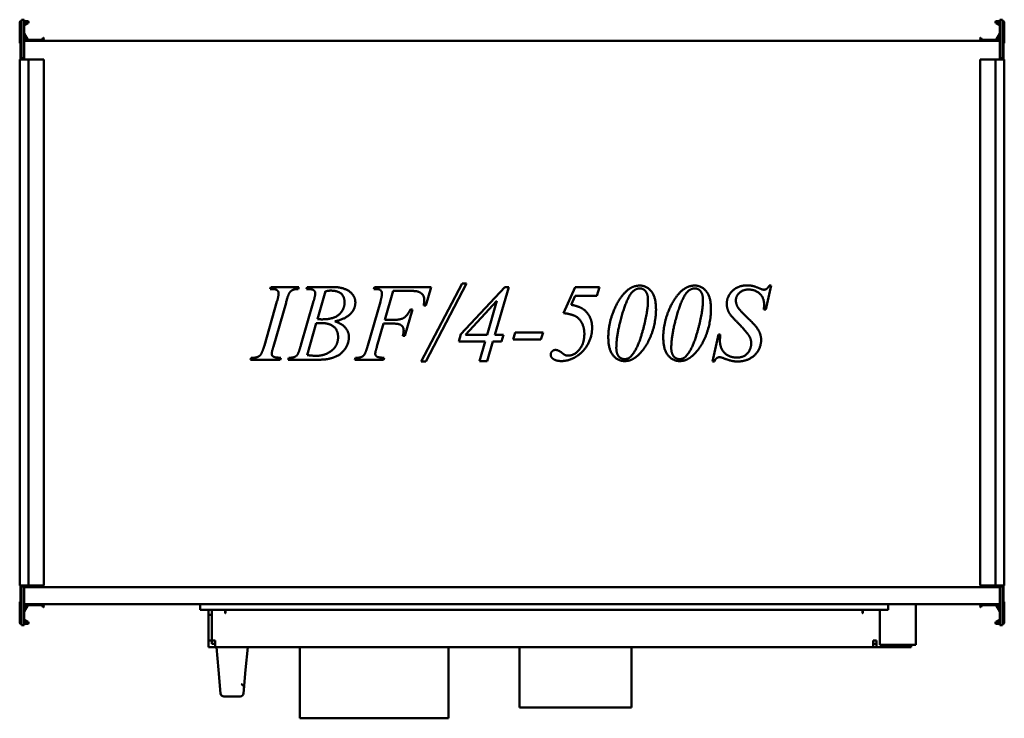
# Model space of a CAD drawing. Header units: millimetres. Extents: x 400 to 1280, y 282 to 906.
import ezdxf

# ---------------------------------------------------------------- set-up
doc = ezdxf.new("R2010")
doc.units = ezdxf.units.MM
doc.header["$LTSCALE"] = 4
doc.layers.add('Widoczne (ISO)', color=7, linetype='Continuous', lineweight=50)

msp = doc.modelspace()

# ---------------------------------------------------------------- linework, layer by layer
at = {"layer": 'Widoczne (ISO)'}
for p, q in [((400, 885.85), (400, 903.65)), ((400.8, 904.05), (401.6, 904.05)), ((400.8, 892.05), (400.8, 904.05)), ((401.2, 904.85), (401.6, 904.85)), ((401.6, 906.05), (401.6, 871.55)), ((404.1, 906.05), (401.6, 906.05)), ((404.1, 871.55), (404.1, 906.05)), ((404.1, 904.85), (407, 904.85)), ((407, 904.05), (404.1, 904.05)), ((404.1, 901.94), (407.1, 903.68)), ((407.5, 902.98), (404.2, 901.08)), ((1275.8, 901.08), (1272.5, 902.98)), ((1272.9, 903.68), (1275.9, 901.94)), ((1273, 904.85), (1275.9, 904.85)), ((1275.9, 904.05), (1273, 904.05)), ((1275.9, 906.05), (1278.4, 906.05)), ((1275.9, 906.05), (1275.9, 871.55)), ((1278.4, 871.55), (1278.4, 906.05)), ((1278.4, 904.85), (1278.8, 904.85)), ((1279.2, 904.05), (1278.4, 904.05)), ((1279.2, 904.05), (1279.2, 892.05)), ((1280, 903.65), (1280, 885.85)), ((400.8, 892.05), (401.6, 892.05)), ((400.8, 871.55), (400.8, 892.05)), ((406.7, 887.65), (404.1, 892.16)), ((404.1, 889.05), (405.2, 889.05)), ((404.13, 893.71), (407.39, 888.05)), ((420.04, 888.05), (420.98, 889.68)), ((421.67, 889.28), (420.73, 887.65)), ((421.25, 889.75), (421.6, 889.55)), ((1259.27, 887.65), (1258.33, 889.28)), ((1258.4, 889.55), (1258.75, 889.75)), ((1259.02, 889.68), (1259.96, 888.05)), ((1272.61, 888.05), (1275.87, 893.71)), ((1275.9, 892.16), (1273.3, 887.65)), ((1274.8, 889.05), (1275.9, 889.05)), ((1279.2, 892.05), (1278.4, 892.05)), ((1279.2, 871.55), (1279.2, 892.05)), ((405.2, 887.45), (404.1, 887.45)), ((404.1, 887.15), (1275.9, 887.15)), ((407.57, 887.95), (419.86, 887.95)), ((1260.14, 887.95), (1272.43, 887.95)), ((1275.9, 887.45), (1274.8, 887.45)), ((400.8, 871.55), (401.6, 871.55)), ((400.8, 871.55), (400.8, 870.55)), ((401.6, 871.55), (404.1, 871.55)), ((403.3, 870.55), (403.3, 871.55)), ((1278.4, 871.55), (1275.9, 871.55)), ((1276.7, 871.55), (1276.7, 870.55)), ((1279.2, 871.55), (1278.4, 871.55)), ((1279.2, 870.55), (1279.2, 871.55)), ((400, 870.55), (401.2, 870.55)), ((400, 870.55), (400, 400.55)), ((407, 870.55), (401.2, 870.55)), ((407, 870.55), (408, 870.55)), ((419.86, 870.55), (408, 870.55)), ((408, 870.55), (408, 400.55)), ((420.04, 870.55), (419.86, 870.55)), ((420.98, 870.55), (420.04, 870.55)), ((420.98, 870.55), (421.25, 870.55)), ((421.6, 870.55), (421.25, 870.55)), ((421.6, 870.55), (421.7, 870.55)), ((421.7, 870.55), (421.7, 400.55)), ((1258.3, 870.55), (1258.4, 870.55)), ((1258.3, 400.55), (1258.3, 870.55)), ((1258.75, 870.55), (1258.4, 870.55)), ((1258.75, 870.55), (1259.02, 870.55)), ((1259.96, 870.55), (1259.02, 870.55)), ((1260.14, 870.55), (1259.96, 870.55)), ((1272, 870.55), (1260.14, 870.55)), ((1272, 870.55), (1273, 870.55)), ((1272, 400.55), (1272, 870.55)), ((1278.8, 870.55), (1273, 870.55)), ((1278.8, 870.55), (1280, 870.55)), ((1280, 400.55), (1280, 870.55)), ((758.68, 600.71), (795.38, 670.39)), ((799.42, 670.39), (762.88, 600.71)), ((795.38, 670.39), (799.42, 670.39)), ((623.91, 665.45), (624.49, 667.2)), ((624.49, 667.2), (649.34, 667.2)), ((649.34, 667.2), (648.81, 665.45)), ((656.3, 665.45), (656.94, 667.2)), ((656.94, 667.2), (680.3, 667.2)), ((673.35, 663.43), (666.12, 638.42)), ((716.41, 665.45), (717, 667.2)), ((717, 667.2), (767.66, 667.2)), ((733.67, 663.8), (726.24, 637.94)), ((746.79, 663.8), (733.67, 663.8)), ((767.66, 667.2), (762.88, 650.79)), ((794.37, 625.25), (833.46, 667.2)), ((837.07, 667.2), (824.69, 624.45)), ((833.46, 667.2), (837.07, 667.2)), ((886.14, 643.89), (896.44, 667.2)), ((896.44, 667.2), (918.16, 667.2)), ((918.16, 667.2), (915.93, 659.29)), ((1071.74, 668.69), (1066.74, 647.13)), ((1069.98, 668.69), (1071.74, 668.69)), ((618.65, 614.95), (629.96, 654.19)), ((638.03, 653.18), (626.77, 613.99)), ((651.31, 615.21), (662.67, 654.56)), ((711.1, 614.95), (722.36, 654.14)), ((826.45, 654.83), (798.46, 624.45)), ((817.68, 624.45), (826.45, 654.83)), ((896.33, 659.29), (892.77, 651.32)), ((915.93, 659.29), (896.33, 659.29)), ((751.09, 647.29), (744.35, 623.65)), ((749.28, 647.29), (751.09, 647.29)), ((762.88, 650.79), (761.07, 650.79)), ((1066.74, 647.13), (1065.1, 647.13)), ((665.11, 634.81), (656.94, 606.45)), ((725.28, 634.54), (719.33, 613.99)), ((733.99, 634.54), (725.28, 634.54)), ((726.24, 637.94), (734.84, 637.94)), ((792.35, 618.5), (794.37, 625.25)), ((841, 620.31), (842.96, 626.68)), ((842.96, 626.68), (867.81, 626.68)), ((867.81, 626.68), (865.85, 620.31)), ((1019.16, 600.71), (1024.53, 624.82)), ((1024.53, 624.82), (1026.17, 624.82)), ((744.35, 623.65), (742.43, 623.65)), ((815.93, 618.5), (792.35, 618.5)), ((798.46, 624.45), (817.68, 624.45)), ((810.89, 601.09), (815.93, 618.5)), ((822.99, 618.5), (817.95, 601.09)), ((830.69, 618.5), (822.99, 618.5)), ((824.69, 624.45), (832.45, 624.45)), ((832.45, 624.45), (830.69, 618.5)), ((865.85, 620.31), (841, 620.31)), ((606.27, 602.2), (606.96, 603.95)), ((632.72, 602.2), (606.27, 602.2)), ((633.25, 603.95), (632.72, 602.2)), ((639.84, 602.2), (640.42, 603.95)), ((663.63, 602.2), (639.84, 602.2)), ((699.58, 602.2), (700.22, 603.95)), ((725.02, 602.2), (699.58, 602.2)), ((725.6, 603.95), (725.02, 602.2)), ((762.88, 600.71), (758.68, 600.71)), ((817.95, 601.09), (810.89, 601.09)), ((1020.91, 600.71), (1019.16, 600.71)), ((401.2, 400.55), (400, 400.55)), ((400.8, 400.55), (400.8, 399.55)), ((400.8, 399.55), (401.6, 399.55)), ((400.8, 399.55), (400.8, 379.05)), ((401.2, 400.55), (407, 400.55)), ((401.6, 399.55), (401.6, 365.05)), ((401.6, 399.55), (404.1, 399.55)), ((403.3, 399.55), (403.3, 400.55)), ((404.1, 365.05), (404.1, 399.55)), ((404.1, 398.95), (1275.9, 398.95)), ((408, 400.55), (407, 400.55)), ((408, 400.55), (419.86, 400.55)), ((419.86, 400.55), (420.04, 400.55)), ((420.04, 400.55), (420.98, 400.55)), ((421.25, 400.55), (420.98, 400.55)), ((421.25, 400.55), (421.6, 400.55)), ((421.7, 400.55), (421.6, 400.55)), ((1258.4, 400.55), (1258.3, 400.55)), ((1258.4, 400.55), (1258.75, 400.55)), ((1259.02, 400.55), (1258.75, 400.55)), ((1259.02, 400.55), (1259.96, 400.55)), ((1259.96, 400.55), (1260.14, 400.55)), ((1260.14, 400.55), (1272, 400.55)), ((1273, 400.55), (1272, 400.55)), ((1273, 400.55), (1278.8, 400.55)), ((1278.4, 399.55), (1275.9, 399.55)), ((1275.9, 399.55), (1275.9, 365.05)), ((1276.7, 400.55), (1276.7, 399.55)), ((1279.2, 399.55), (1278.4, 399.55)), ((1278.4, 365.05), (1278.4, 399.55)), ((1280, 400.55), (1278.8, 400.55)), ((1279.2, 399.55), (1279.2, 400.55)), ((1279.2, 399.55), (1279.2, 379.05)), ((400, 367.45), (400, 385.25)), ((400.8, 379.05), (401.6, 379.05)), ((400.8, 367.05), (400.8, 379.05)), ((1275.9, 383.95), (404.1, 383.95)), ((404.1, 383.65), (405.2, 383.65)), ((404.1, 378.94), (406.7, 383.45)), ((405.2, 382.05), (404.1, 382.05)), ((407.39, 383.05), (404.13, 377.39)), ((419.86, 383.15), (407.57, 383.15)), ((420.98, 381.42), (420.04, 383.05)), ((420.73, 383.45), (421.67, 381.82)), ((421.6, 381.55), (421.25, 381.35)), ((561.27, 378.95), (561.27, 383.95)), ((1176.27, 378.95), (561.27, 378.95)), ((568.77, 375.95), (568.77, 378.95)), ((571.77, 375.95), (571.77, 378.95)), ((571.87, 351.45), (571.87, 378.95)), ((583.67, 375.85), (583.67, 378.95)), ((583.87, 375.95), (583.87, 378.95)), ((1153.27, 378.95), (1153.27, 375.95)), ((1153.47, 378.95), (1153.47, 375.85)), ((1168.87, 378.95), (1168.87, 347.45)), ((1176.27, 378.95), (1176.27, 383.95)), ((1200.87, 347.45), (1200.87, 383.95)), ((1258.33, 381.82), (1259.27, 383.45)), ((1258.75, 381.35), (1258.4, 381.55)), ((1259.96, 383.05), (1259.02, 381.42)), ((1272.43, 383.15), (1260.14, 383.15)), ((1275.87, 377.39), (1272.61, 383.05)), ((1273.3, 383.45), (1275.9, 378.94)), ((1274.8, 383.65), (1275.9, 383.65)), ((1275.9, 382.05), (1274.8, 382.05)), ((1279.2, 379.05), (1278.4, 379.05)), ((1279.2, 379.05), (1279.2, 367.05)), ((1280, 385.25), (1280, 367.45)), ((404.2, 370.02), (407.5, 368.12)), ((568.77, 374.45), (568.77, 375.95)), ((568.77, 374.45), (568.77, 351.45)), ((571.77, 374.45), (568.77, 374.45)), ((571.77, 375.95), (571.77, 374.45)), ((571.77, 374.45), (571.77, 351.45)), ((583.87, 375.95), (583.87, 375.85)), ((1153.27, 375.85), (1153.27, 375.95)), ((1272.5, 368.12), (1275.8, 370.02)), ((400.8, 367.05), (401.6, 367.05)), ((401.6, 366.25), (401.2, 366.25)), ((404.1, 365.05), (401.6, 365.05)), ((407.1, 367.42), (404.1, 369.16)), ((404.1, 367.05), (407, 367.05)), ((407, 366.25), (404.1, 366.25)), ((1275.9, 369.16), (1272.9, 367.42)), ((1273, 367.05), (1275.9, 367.05)), ((1275.9, 366.25), (1273, 366.25)), ((1275.9, 365.05), (1278.4, 365.05)), ((1279.2, 367.05), (1278.4, 367.05)), ((1278.8, 366.25), (1278.4, 366.25)), ((568.77, 351.45), (568.77, 345.45)), ((571.77, 351.45), (568.77, 351.45)), ((568.77, 345.45), (574.77, 345.45)), ((571.77, 351.45), (571.77, 348.45)), ((574.77, 348.45), (571.77, 348.45)), ((574.77, 351.45), (571.87, 351.45)), ((574.77, 345.45), (574.77, 351.45)), ((1162.77, 345.45), (574.77, 345.45)), ((575.77, 345.45), (577.61, 325.24)), ((601.93, 325.24), (603.77, 345.45)), ((650.27, 281.95), (650.27, 345.45)), ((783.27, 281.95), (783.27, 345.45)), ((846.77, 345.45), (846.77, 291.45)), ((946.77, 345.45), (946.77, 291.45)), ((1162.77, 351.45), (1162.77, 345.45)), ((1162.77, 351.45), (1165.77, 351.45)), ((1162.77, 348.45), (1165.77, 348.45)), ((1162.77, 345.45), (1165.77, 345.45)), ((1165.77, 345.45), (1165.77, 351.45)), ((1196.77, 345.45), (1165.77, 345.45)), ((1200.87, 347.45), (1168.87, 347.45)), ((1196.77, 345.45), (1196.77, 347.45)), ((579.52, 304.18), (577.61, 325.24)), ((601.93, 325.24), (600.02, 304.18)), ((582.51, 301.45), (597.03, 301.45)), ((846.77, 291.45), (946.77, 291.45)), ((650.27, 281.95), (783.27, 281.95))]:
    msp.add_line(p, q, dxfattribs=at)
for centre, radius, start, end in [((401.2, 903.65), 1.2, 90, 180), ((404.3, 900.91), 0.2, 120, 180), ((407, 903.85), 1, 300, 90), ((407, 903.85), 0.2, 300, 90), ((1273, 903.85), 1, 90, 240), ((1273, 903.85), 0.2, 90, 240), ((1275.7, 900.91), 0.2, 0, 60), ((1278.8, 903.65), 1.2, 0, 90), ((404.3, 893.81), 0.2, 180, 210), ((405.2, 888.25), 0.8, 270, 90), ((421.15, 889.58), 0.2, 60, 150), ((421.5, 889.38), 0.2, 330, 60), ((1258.5, 889.38), 0.2, 120, 210), ((1258.85, 889.58), 0.2, 30, 120), ((1274.8, 888.25), 0.8, 90, 270), ((1275.7, 893.81), 0.2, 330, 0), ((401, 885.85), 1, 180, 258.46304), ((407.57, 888.15), 1, 210, 270), ((407.57, 888.15), 0.2, 210, 270), ((419.86, 888.15), 0.2, 270, 330), ((419.86, 888.15), 1, 270, 330), ((1260.14, 888.15), 1, 210, 270), ((1260.14, 888.15), 0.2, 210, 270), ((1272.43, 888.15), 0.2, 270, 330), ((1272.43, 888.15), 1, 270, 330), ((1279, 885.85), 1, 281.53696, 0), ((401, 385.25), 1, 101.53696, 180), ((405.2, 382.85), 0.8, 270, 90), ((407.57, 382.95), 1, 90, 150), ((407.57, 382.95), 0.2, 90, 150), ((419.86, 382.95), 1, 30, 90), ((419.86, 382.95), 0.2, 30, 90), ((421.15, 381.52), 0.2, 210, 300), ((421.5, 381.72), 0.2, 300, 30), ((1258.5, 381.72), 0.2, 150, 240), ((1258.85, 381.52), 0.2, 240, 330), ((1260.14, 382.95), 1, 90, 150), ((1260.14, 382.95), 0.2, 90, 150), ((1272.43, 382.95), 1, 30, 90), ((1272.43, 382.95), 0.2, 30, 90), ((1274.8, 382.85), 0.8, 90, 270), ((1279, 385.25), 1, 0, 78.46304), ((404.3, 377.29), 0.2, 150, 180), ((404.3, 370.19), 0.2, 180, 240), ((583.77, 375.85), 0.1, 180, 0), ((1153.37, 375.85), 0.1, 180, 0), ((1275.7, 370.19), 0.2, 300, 0), ((1275.7, 377.29), 0.2, 0, 30), ((401.2, 367.45), 1.2, 180, 270), ((407, 367.25), 1, 270, 60), ((407, 367.25), 0.2, 270, 60), ((1273, 367.25), 1, 120, 270), ((1273, 367.25), 0.2, 120, 270), ((1278.8, 367.45), 1.2, 270, 0), ((582.51, 304.45), 3, 185.19443, 270), ((597.03, 304.45), 3, 270, 354.80557)]:
    msp.add_arc(centre, radius, start, end, dxfattribs=at)
for points in [[(631.39, 661.57), (631.39, 662.79), (630.12, 664.55), (627.57, 665.45), (623.91, 665.45)], [(629.96, 654.19), (631.39, 659.08), (631.39, 661.57)], [(644.24, 664.7), (642.07, 663.7), (639.84, 659.82), (638.03, 653.18)], [(648.81, 665.45), (645.73, 665.5), (644.24, 664.7)], [(657.79, 665.39), (656.99, 665.39), (656.3, 665.45)], [(664.16, 661.57), (664.16, 663.32), (661.5, 665.39), (657.79, 665.39)], [(662.67, 654.56), (664.16, 659.55), (664.16, 661.57)], [(677.81, 664.01), (676.05, 664.01), (673.35, 663.43)], [(690.34, 653.55), (690.34, 658.49), (684.34, 664.01), (677.81, 664.01)], [(680.3, 667.2), (686.2, 667.2), (695.44, 663.54), (700, 657.06), (700, 653.39)], [(723.74, 661.57), (723.74, 662.79), (722.52, 664.6), (720.08, 665.45), (716.41, 665.45)], [(722.36, 654.14), (723.74, 658.86), (723.74, 661.57)], [(755.39, 663.32), (753.43, 663.8), (746.79, 663.8)], [(761.61, 655.68), (761.61, 658.86), (758.1, 662.58), (755.39, 663.32)], [(930.27, 644.47), (935.26, 657.43), (942.9, 664.12)], [(954.27, 666.03), (951.51, 666.03), (945.77, 661.68), (939.66, 647.87), (936.85, 636.98)], [(942.9, 664.12), (947.95, 668.53), (954.16, 668.53)], [(954.16, 668.53), (960.32, 668.53), (968.71, 658.28), (968.71, 647.23)], [(961.54, 655.68), (961.54, 660.99), (957.19, 666.03), (954.27, 666.03)], [(979.39, 644.47), (984.38, 657.43), (992.03, 664.12)], [(1003.39, 666.03), (1000.63, 666.03), (994.89, 661.68), (988.79, 647.87), (985.97, 636.98)], [(992.03, 664.12), (997.07, 668.53), (1003.28, 668.53)], [(1003.28, 668.53), (1009.44, 668.53), (1017.83, 658.28), (1017.83, 647.23)], [(1010.67, 655.68), (1010.67, 660.99), (1006.31, 666.03), (1003.39, 666.03)], [(1031.96, 652.22), (1031.96, 659.02), (1042.16, 668.69), (1050.12, 668.69)], [(1051.34, 664.97), (1046.35, 664.97), (1040.09, 659.13), (1040.09, 655.3)], [(1050.12, 668.69), (1052.83, 668.69), (1055.22, 668.16)], [(1065.31, 651.8), (1065.31, 657.59), (1057.61, 664.97), (1051.34, 664.97)], [(1055.22, 668.16), (1056.71, 667.89), (1060.64, 666.24)], [(1060.64, 666.24), (1063.45, 665.13), (1063.72, 665.02)], [(1063.72, 665.02), (1064.41, 664.86), (1065.2, 664.86)], [(1065.2, 664.86), (1066.64, 664.86), (1068.66, 666.3), (1069.98, 668.69)], [(670.64, 638.36), (680.62, 638.36), (690.34, 647.02), (690.34, 653.55)], [(700, 653.39), (700, 647.82), (691.45, 638.74), (681.79, 636.61)], [(761.07, 650.79), (761.61, 653.76), (761.61, 655.68)], [(892.77, 651.32), (900.58, 650.1), (904.88, 646.49)], [(955.12, 622.43), (961.54, 642.88), (961.54, 655.68)], [(1004.24, 622.43), (1010.67, 642.88), (1010.67, 655.68)], [(1034.14, 644.05), (1031.96, 647.92), (1031.96, 652.22)], [(1040.09, 655.3), (1040.09, 651.91), (1044.07, 645.85), (1058.41, 632.1), (1062.66, 624.34), (1062.66, 619.99)], [(1065.1, 647.13), (1065.31, 649.99), (1065.31, 651.8)], [(734.84, 637.94), (740.58, 637.94), (746.26, 641.5), (749.28, 647.29)], [(904.67, 625.35), (904.67, 631.3), (899.84, 639.75), (892.35, 643.2), (886.14, 643.89)], [(904.88, 646.49), (911.57, 640.86), (911.57, 630.82)], [(926.07, 622.43), (926.07, 633.43), (930.27, 644.47)], [(968.71, 647.23), (968.71, 637.73), (962.5, 617.97), (956.82, 610.75)], [(975.19, 622.43), (975.19, 633.43), (979.39, 644.47)], [(1017.83, 647.23), (1017.83, 637.73), (1011.62, 617.97), (1005.94, 610.75)], [(1040.24, 636.93), (1035.52, 641.71), (1034.14, 644.05)], [(668.99, 635.02), (667.4, 635.02), (665.11, 634.81)], [(666.12, 638.42), (669.26, 638.36), (670.64, 638.36)], [(684.55, 622.49), (684.55, 628.38), (677.17, 635.02), (668.99, 635.02)], [(681.79, 636.61), (688.16, 634.38), (694.22, 627.11), (694.22, 622.75)], [(743.18, 628.38), (743.18, 631.35), (739.3, 634.54), (733.99, 634.54)], [(936.85, 636.98), (933.24, 622.75), (933.24, 612.77)], [(985.97, 636.98), (982.36, 622.75), (982.36, 612.77)], [(1052.3, 622.91), (1050.07, 626.89), (1040.24, 636.93)], [(742.43, 623.65), (743.18, 626.52), (743.18, 628.38)], [(890.12, 605.92), (895.53, 605.92), (904.67, 616.7), (904.67, 625.35)], [(911.57, 630.82), (911.57, 624.13), (906.63, 613.35), (899.52, 606.08), (895.43, 603.95)], [(1026.17, 624.82), (1025.85, 621.32), (1025.85, 619.03)], [(665.17, 605.76), (672.81, 605.76), (684.55, 614.79), (684.55, 622.49)], [(694.22, 622.75), (694.22, 617.87), (689.22, 609.05), (681.42, 604.17), (675.89, 603)], [(940.73, 601.09), (934.46, 601.09), (926.07, 611.33), (926.07, 622.43)], [(945.67, 604.75), (951.19, 609.95), (955.12, 622.43)], [(989.85, 601.09), (983.58, 601.09), (975.19, 611.33), (975.19, 622.43)], [(994.79, 604.75), (1000.31, 609.95), (1004.24, 622.43)], [(1025.85, 619.03), (1025.85, 612.45), (1034.24, 604.22), (1040.99, 604.22)], [(1040.99, 604.22), (1047.25, 604.22), (1053.79, 611.92), (1053.79, 616.96)], [(1062.66, 619.99), (1062.66, 615.05), (1057.4, 605.81), (1047.63, 600.71), (1041.78, 600.71)], [(1053.79, 616.96), (1053.79, 620.26), (1052.3, 622.91)], [(615.41, 606.87), (617, 609.16), (618.65, 614.95)], [(626.77, 613.99), (625.23, 609.05), (625.23, 607.67)], [(625.23, 607.67), (625.23, 606.61), (626.45, 605.07), (629.06, 604.22), (633.25, 603.95)], [(648.28, 606.82), (649.4, 608.68), (651.31, 615.21)], [(708.02, 606.82), (709.35, 608.79), (711.1, 614.95)], [(719.33, 613.99), (717.79, 609.21), (717.79, 607.62)], [(717.79, 607.62), (717.79, 606.02), (720.45, 604.27), (725.6, 603.95)], [(874.61, 606.82), (874.61, 608.57), (877.11, 611.02), (878.91, 611.02)], [(878.91, 611.02), (881.46, 611.02), (884.6, 608.47)], [(884.6, 608.47), (886.51, 606.87), (887.73, 606.34)], [(933.24, 612.77), (933.24, 607.78), (937.59, 602.84), (940.67, 602.84)], [(956.82, 610.75), (952.3, 605.07), (947.37, 602.52)], [(982.36, 612.77), (982.36, 607.78), (986.72, 602.84), (989.8, 602.84)], [(1005.94, 610.75), (1001.43, 605.07), (996.49, 602.52)], [(606.96, 603.95), (611, 604.06), (612.28, 604.64)], [(612.28, 604.64), (614.4, 605.44), (615.41, 606.87)], [(640.42, 603.95), (644.19, 604.06), (645.52, 604.7)], [(645.52, 604.7), (647.43, 605.49), (648.28, 606.82)], [(656.94, 606.45), (662.19, 605.76), (665.17, 605.76)], [(675.89, 603), (671.96, 602.2), (663.63, 602.2)], [(700.22, 603.95), (703.99, 604.06), (705.21, 604.64)], [(705.21, 604.64), (707.12, 605.44), (708.02, 606.82)], [(876.52, 603.21), (874.61, 604.64), (874.61, 606.82)], [(884.22, 601.09), (879.34, 601.09), (876.52, 603.21)], [(895.43, 603.95), (889.85, 601.09), (884.22, 601.09)], [(887.73, 606.34), (888.74, 605.92), (890.12, 605.92)], [(940.67, 602.84), (943.59, 602.84), (945.67, 604.75)], [(947.37, 602.52), (944.5, 601.09), (940.73, 601.09)], [(989.8, 602.84), (992.72, 602.84), (994.79, 604.75)], [(996.49, 602.52), (993.62, 601.09), (989.85, 601.09)], [(1025.32, 604.54), (1022.51, 604.54), (1020.91, 600.71)], [(1028.46, 603.85), (1026.6, 604.54), (1025.32, 604.54)], [(1041.78, 600.71), (1038.92, 600.71), (1033.93, 601.78), (1028.46, 603.85)]]:
    msp.add_open_spline(points, degree=2, dxfattribs=at)
msp.add_open_spline([(600.57, 310.3), (600.54, 309.94), (600.51, 309.66), (600.49, 309.37), (600.48, 309.3), (600.48, 309.23), (600.47, 309.21), (600.47, 309.19), (600.47, 309.19), (600.47, 309.18), (600.47, 309.18), (600.47, 309.18), (600.47, 309.18), (600.47, 309.18), (600.47, 309.18), (600.47, 309.18), (600.47, 309.18), (600.47, 309.18), (600.47, 309.18), (600.47, 309.18), (600.47, 309.18), (600.47, 309.18), (600.47, 309.18), (600.47, 309.18), (600.47, 309.18), (600.47, 309.18), (600.47, 309.18), (600.47, 309.18), (600.47, 309.18), (600.47, 309.19), (600.47, 309.19), (600.48, 309.33), (600.49, 309.46), (600.46, 309.91), (600.4, 310.24), (600.17, 310.83), (600, 311.12), (599.59, 311.61), (599.35, 311.82), (598.81, 312.16), (598.51, 312.29), (598.12, 312.38), (598.04, 312.4), (597.95, 312.41)], degree=3, knots=[0, 0, 0, 0, 0.373311, 0.373311, 0.563866, 0.563866, 0.659633, 0.659633, 0.707574, 0.707574, 0.73155, 0.73155, 0.743538, 0.743538, 0.749531, 0.749531, 0.752528, 0.752528, 0.754026, 0.754026, 0.754775, 0.754775, 0.755149, 0.755149, 0.755456, 0.755456, 0.755494, 0.755494, 0.755518, 0.755518, 0.757379, 0.757379, 0.796743, 0.796743, 0.893017, 0.893017, 0.98889, 0.98889, 1.084658, 1.084658, 1.179044, 1.179044, 1.205123, 1.205123, 1.205123, 1.205123], dxfattribs=at)

doc.saveas('drawing.dxf')
